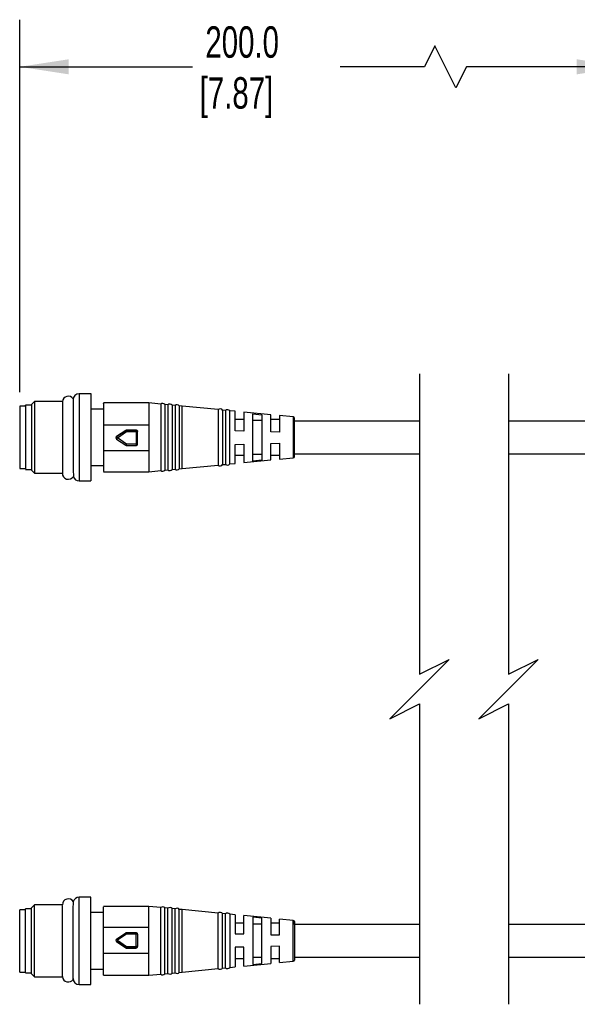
# Model space of a CAD drawing. Header units: millimetres. Extents: x 16 to 683, y 16 to 524.
# Tile 10 of 17: x 160 to 254, y 109 to 275. Entities that reach past the tile are written whole.
import ezdxf

# ---------------------------------------------------------------- set-up
doc = ezdxf.new("R2010")
doc.units = ezdxf.units.MM
doc.header["$LTSCALE"] = 2.5
doc.layers.add('DIMENSIONS', color=140, linetype='Continuous', lineweight=25)
doc.styles.add('SLDTEXTSTYLE0', font='TXT', dxfattribs={"width": 0.7})
doc.dimstyles.new('SLDDIMSTYLE1', dxfattribs={"dimtxt": 5.39502, "dimasz": 8.255, "dimexe": 0, "dimexo": 0.0625, "dimgap": 1.348755, "dimtad": 0, "dimtih": 1, "dimtoh": 1, "dimrnd": 1e-09, "dimzin": 12, "dimdsep": 46, "dimtxsty": 'SLDTEXTSTYLE0', "dimsah": 1, "dimcen": 0.09, "dimadec": 0, "dimazin": 3, "dimtfac": 1, "dimtofl": 0, "dimtmove": 0, "dimatfit": 3, "dimfxl": 0, "dimfrac": 2, "dimtolj": 1, "dimtzin": 12, "dimarcsym": 0})

# ---------------------------------------------------------------- blocks, each defined once
blk = doc.blocks.new('_D_2')
at = {"layer": 'DIMENSIONS'}
for p, q in [((159.72, 212.51), (159.72, 275.23)), ((261.76, 215.67), (261.76, 275.23)), ((229.64, 270.82), (227.87, 267.29)), ((233.16, 263.76), (229.64, 270.82)), ((159.72, 267.29), (188.81, 267.29)), ((227.87, 267.29), (213.67, 267.29)), ((234.93, 267.29), (233.16, 263.76)), ((261.76, 267.29), (234.93, 267.29))]:
    blk.add_line(p, q, dxfattribs=at)
for points in [[(159.72, 267.29), (167.98, 266.02), (167.98, 268.56)], [(261.76, 267.29), (253.5, 268.56), (253.5, 266.02)]]:
    blk.add_solid(points, dxfattribs=at)
at = {"layer": 'DIMENSIONS', "char_height": 5.292, "attachment_point": 1, "style": 'SLDTEXTSTYLE0'}
for s, insert in [('200.0', (190.98, 274.11)), ('[7.87]', (190.02, 265.54))]:
    blk.add_mtext(s, dxfattribs=dict(at, insert=insert))

msp = doc.modelspace()

# ---------------------------------------------------------------- linework, layer by layer
for p, q in [((162.232, 210.932), (161.724, 210.424)), ((166.916, 210.932), (162.232, 210.932)), ((162.232, 210.932), (162.232, 198.83)), ((171.724, 212.231), (169.724, 212.231)), ((169.724, 212.231), (169.724, 204.77)), ((181.487, 210.681), (173.824, 210.681)), ((183.46, 210.489), (181.487, 210.681)), ((181.487, 210.681), (181.487, 206.963)), ((160.724, 210.131), (159.724, 210.131)), ((159.724, 210.131), (159.724, 204.881)), ((161.724, 210.281), (160.724, 210.281)), ((161.724, 210.424), (161.724, 199.338)), ((173.824, 209.631), (171.724, 209.631)), ((183.46, 210.489), (183.46, 204.797)), ((184.67, 210.371), (184.16, 210.421)), ((184.16, 210.421), (184.16, 204.798)), ((184.67, 210.371), (184.67, 204.798)), ((185.88, 210.253), (185.376, 210.302)), ((185.376, 210.302), (185.376, 204.799)), ((185.88, 210.253), (185.88, 204.8)), ((187.09, 210.135), (186.592, 210.184)), ((186.592, 210.184), (186.592, 204.801)), ((193.156, 209.547), (187.09, 210.136)), ((187.09, 199.626), (187.09, 210.136)), ((193.156, 209.559), (193.156, 204.811)), ((194.37, 209.429), (193.883, 209.476)), ((193.883, 209.476), (193.883, 200.286)), ((194.37, 209.429), (194.37, 200.333)), ((195.084, 200.402), (195.084, 209.36)), ((195.983, 209.27), (195.084, 209.357)), ((195.983, 205.953), (195.983, 209.27)), ((201.983, 208.685), (197.474, 209.124)), ((197.474, 209.124), (197.474, 205.917)), ((197.474, 207.881), (195.983, 207.881)), ((198.974, 200.893), (198.974, 208.839)), ((198.974, 208.839), (200.474, 208.688)), ((200.474, 207.694), (198.974, 207.694)), ((200.474, 208.688), (200.474, 201.044)), ((201.983, 205.81), (201.983, 208.685)), ((203.474, 207.881), (201.983, 207.881)), ((205.793, 208.314), (203.474, 208.54)), ((203.474, 208.54), (203.474, 205.775)), ((205.793, 208.314), (205.793, 201.448)), ((205.974, 204.832), (205.974, 208.115)), ((227.022, 207.631), (205.974, 207.631)), ((261.756, 207.631), (242.022, 207.631)), ((173.824, 206.963), (181.487, 206.963)), ((173.824, 206.963), (173.824, 202.637)), ((176.045, 205.007), (177.592, 206.056)), ((177.592, 206.052), (176.045, 205.003)), ((176.185, 204.793), (177.732, 205.841)), ((177.592, 206.056), (177.592, 206.052)), ((177.732, 206.095), (177.732, 206.099)), ((177.732, 206.099), (179.321, 206.099)), ((177.732, 206.095), (177.732, 205.841)), ((179.321, 206.095), (177.732, 206.095)), ((177.732, 205.841), (179.321, 205.841)), ((179.321, 206.099), (179.321, 206.095)), ((179.321, 206.095), (179.321, 205.841)), ((179.321, 205.841), (179.321, 203.744)), ((179.571, 205.845), (179.571, 205.849)), ((179.571, 203.747), (179.571, 205.845)), ((181.487, 206.963), (181.487, 202.637)), ((197.474, 205.917), (195.983, 205.953)), ((203.474, 205.775), (201.983, 205.81)), ((159.724, 204.881), (159.724, 199.631)), ((169.724, 204.77), (169.724, 197.531)), ((171.724, 204.77), (171.724, 197.551)), ((175.935, 204.8), (175.935, 204.796)), ((176.045, 205.003), (176.045, 205.007)), ((176.045, 204.589), (177.592, 203.54)), ((177.732, 203.744), (176.185, 204.793)), ((183.46, 204.797), (183.46, 199.273)), ((184.16, 204.798), (184.16, 199.341)), ((184.67, 204.798), (184.67, 199.391)), ((185.376, 204.799), (185.376, 199.46)), ((185.88, 204.8), (185.88, 199.509)), ((186.592, 204.801), (186.592, 199.578)), ((193.156, 204.811), (193.156, 200.203)), ((205.974, 201.647), (205.974, 204.832)), ((181.487, 202.637), (173.824, 202.637)), ((173.824, 202.637), (173.824, 199.137)), ((179.321, 203.744), (177.732, 203.744)), ((177.732, 203.497), (177.732, 203.744)), ((177.732, 203.497), (179.321, 203.497)), ((179.321, 203.744), (179.321, 203.497)), ((181.487, 202.637), (181.487, 199.081)), ((195.983, 203.682), (197.474, 203.721)), ((195.983, 200.492), (195.983, 203.682)), ((197.474, 203.721), (197.474, 200.638)), ((201.983, 203.841), (203.474, 203.881)), ((201.983, 201.077), (201.983, 203.841)), ((203.474, 203.881), (203.474, 201.222)), ((195.983, 201.881), (197.474, 201.881)), ((197.474, 200.638), (201.983, 201.077)), ((198.974, 202.038), (200.474, 202.038)), ((200.474, 201.044), (198.974, 200.893)), ((201.983, 201.881), (203.474, 201.881)), ((203.474, 201.222), (205.793, 201.448)), ((205.974, 202.131), (227.022, 202.131)), ((242.022, 202.131), (261.756, 202.131)), ((159.724, 199.631), (160.724, 199.631)), ((160.724, 199.481), (161.724, 199.481)), ((161.724, 199.338), (162.232, 198.83)), ((166.905, 200.303), (166.905, 198.811)), ((171.724, 200.131), (173.824, 200.131)), ((173.824, 199.081), (181.487, 199.081)), ((181.487, 199.081), (183.46, 199.273)), ((184.16, 199.341), (184.67, 199.391)), ((185.376, 199.46), (185.88, 199.509)), ((186.592, 199.578), (187.09, 199.627)), ((187.09, 199.626), (193.156, 200.215)), ((193.883, 200.286), (194.37, 200.333)), ((195.084, 200.405), (195.983, 200.492)), ((162.232, 198.83), (166.916, 198.83)), ((169.724, 197.531), (171.724, 197.531)), ((162.232, 126.132), (161.724, 125.624)), ((166.916, 126.132), (162.232, 126.132)), ((162.232, 114.03), (162.232, 126.132)), ((171.724, 127.431), (169.724, 127.431)), ((169.724, 112.731), (169.724, 127.431)), ((171.724, 112.731), (171.724, 127.431)), ((160.724, 125.331), (159.724, 125.331)), ((159.724, 114.831), (159.724, 125.331)), ((161.724, 125.481), (160.724, 125.481)), ((160.724, 114.681), (160.724, 125.481)), ((161.724, 114.538), (161.724, 125.624)), ((173.824, 124.831), (171.724, 124.831)), ((181.487, 125.881), (173.824, 125.881)), ((173.824, 122.325), (173.824, 125.825)), ((183.46, 125.689), (181.487, 125.881)), ((181.487, 122.325), (181.487, 125.881)), ((183.46, 120.165), (183.46, 125.689)), ((184.67, 125.571), (184.16, 125.621)), ((184.16, 114.542), (184.16, 125.621)), ((184.67, 120.164), (184.67, 125.571)), ((185.88, 125.453), (185.376, 125.502)), ((185.376, 114.66), (185.376, 125.502)), ((185.88, 120.162), (185.88, 125.453)), ((187.09, 125.335), (186.592, 125.384)), ((186.592, 114.779), (186.592, 125.384)), ((193.156, 124.747), (187.09, 125.336)), ((187.09, 114.827), (187.09, 125.335)), ((193.156, 120.151), (193.156, 124.759)), ((194.37, 124.629), (193.883, 124.676)), ((193.883, 115.486), (193.883, 124.676)), ((194.37, 120.149), (194.37, 124.629)), ((195.084, 124.56), (195.084, 115.602)), ((195.983, 124.47), (195.084, 124.557)), ((195.983, 124.47), (195.983, 121.28)), ((197.474, 123.081), (195.983, 123.081)), ((201.983, 123.885), (197.474, 124.324)), ((197.474, 121.241), (197.474, 124.324)), ((198.974, 124.069), (198.974, 116.123)), ((200.474, 123.918), (198.974, 124.069)), ((198.974, 122.924), (200.474, 122.924)), ((200.474, 116.274), (200.474, 123.918)), ((201.983, 123.885), (201.983, 121.121)), ((203.474, 123.081), (201.983, 123.081)), ((205.793, 123.514), (203.474, 123.74)), ((203.474, 121.081), (203.474, 123.74)), ((205.793, 116.648), (205.793, 123.514)), ((227.022, 122.831), (205.974, 122.831)), ((261.756, 122.831), (242.022, 122.831)), ((181.487, 122.325), (173.824, 122.325)), ((173.824, 117.999), (173.824, 122.325)), ((176.045, 120.373), (177.592, 121.422)), ((177.732, 121.218), (176.185, 120.169)), ((177.732, 121.465), (177.732, 121.218)), ((177.732, 121.465), (179.321, 121.465)), ((179.321, 121.218), (177.732, 121.218)), ((179.321, 121.465), (179.321, 121.218)), ((179.321, 119.121), (179.321, 121.218)), ((179.571, 121.215), (179.571, 119.117)), ((181.487, 117.999), (181.487, 122.325)), ((195.983, 121.28), (197.474, 121.241)), ((201.983, 121.121), (203.474, 121.081)), ((175.935, 120.166), (175.935, 120.162)), ((177.592, 118.91), (176.045, 119.959)), ((176.045, 119.959), (176.045, 119.955)), ((176.045, 119.955), (177.592, 118.906)), ((176.185, 120.169), (177.732, 119.121)), ((183.46, 114.473), (183.46, 120.165)), ((184.67, 114.591), (184.67, 120.164)), ((185.88, 114.709), (185.88, 120.162)), ((193.156, 115.403), (193.156, 120.151)), ((194.37, 115.533), (194.37, 120.149)), ((173.824, 117.999), (181.487, 117.999)), ((177.592, 118.906), (177.592, 118.91)), ((177.732, 118.867), (177.732, 119.121)), ((177.732, 119.121), (179.321, 119.121)), ((179.321, 118.867), (177.732, 118.867)), ((177.732, 118.867), (177.732, 118.863)), ((177.732, 118.863), (179.321, 118.863)), ((179.321, 118.867), (179.321, 119.121)), ((179.321, 118.863), (179.321, 118.867)), ((179.571, 119.117), (179.571, 119.113)), ((181.487, 114.281), (181.487, 117.999)), ((197.474, 119.044), (195.983, 119.009)), ((195.983, 119.009), (195.983, 115.692)), ((197.474, 115.838), (197.474, 119.044)), ((203.474, 119.187), (201.983, 119.152)), ((201.983, 119.152), (201.983, 116.277)), ((203.474, 116.422), (203.474, 119.187)), ((195.983, 117.081), (197.474, 117.081)), ((197.474, 115.838), (201.983, 116.277)), ((200.474, 117.268), (198.974, 117.268)), ((198.974, 116.123), (200.474, 116.274)), ((201.983, 117.081), (203.474, 117.081)), ((203.474, 116.422), (205.793, 116.648)), ((205.974, 117.331), (227.022, 117.331)), ((242.022, 117.331), (261.756, 117.331)), ((159.724, 114.831), (160.724, 114.831)), ((160.724, 114.681), (161.724, 114.681)), ((161.724, 114.538), (162.232, 114.03)), ((171.724, 115.331), (173.824, 115.331)), ((181.487, 114.281), (183.46, 114.473)), ((184.16, 114.541), (184.67, 114.591)), ((185.376, 114.66), (185.88, 114.709)), ((186.592, 114.778), (187.09, 114.827)), ((187.09, 114.826), (193.156, 115.415)), ((193.883, 115.486), (194.37, 115.533)), ((195.084, 115.605), (195.983, 115.692)), ((162.232, 114.03), (166.916, 114.03)), ((173.824, 114.281), (181.487, 114.281)), ((169.724, 112.731), (171.724, 112.731))]:
    msp.add_line(p, q)
for centre, radius, start, end in [((167.905, 210.811), 1, 34.43523, 173.07928), ((169.724, 211.231), 1, 90.00116, 179.9997), ((183.774, 210.09), 0.508, 40.59427, 128.28382), ((184.988, 209.975), 0.508, 40.14873, 128.72936), ((186.201, 209.859), 0.508, 39.70436, 129.17306), ((193.479, 209.167), 0.508, 37.48643, 129.56935), ((194.693, 209.036), 0.508, 39.56721, 129.34587), ((205.774, 208.115), 0.2, 359.99336, 84.44441), ((177.732, 205.845), 0.25, 89.99566, 124.14735), ((184.096, 210.231), 7.73, 212.72263, 214.59856), ((179.321, 205.845), 0.25, 359.99918, 90.00338), ((179.384, 209.996), 4.155, 269.13845, 272.58617), ((176.185, 204.796), 0.25, 124.13752, 179.99459), ((176.185, 204.796), 0.25, 179.99633, 235.86559), ((182.505, 209.154), 7.679, 212.72187, 214.61055), ((170.249, 208.743), 7.13, 324.37412, 326.35806), ((171.84, 207.663), 7.077, 324.37241, 326.37115), ((177.732, 203.747), 0.25, 235.85601, 270.00099), ((179.384, 207.902), 4.159, 269.13907, 272.58384), ((179.321, 203.747), 0.25, 269.99613, 0.00131), ((205.774, 201.647), 0.2, 275.55373, 0.00743), ((183.774, 199.672), 0.508, 231.71702, 319.40549), ((184.988, 199.787), 0.508, 231.27045, 319.85206), ((186.201, 199.903), 0.508, 230.82694, 320.29564), ((193.479, 200.595), 0.508, 230.43163, 322.51259), ((194.693, 200.726), 0.508, 230.65432, 320.43201), ((167.905, 198.811), 1, 180.00005, 328.16785), ((169.724, 198.531), 1, 192.6919, 269.99996), ((167.905, 126.151), 1, 30.7886, 179.99997), ((169.724, 126.431), 1, 90.00013, 166.93043), ((183.774, 125.29), 0.508, 40.59451, 128.28298), ((184.988, 125.175), 0.508, 40.14794, 128.72955), ((186.201, 125.059), 0.508, 39.70436, 129.17306), ((193.479, 124.367), 0.508, 37.48741, 129.56837), ((194.693, 124.236), 0.508, 39.56799, 129.34568), ((205.774, 123.315), 0.2, 359.99257, 84.44627), ((177.732, 121.215), 0.25, 89.99566, 124.14735), ((179.321, 121.215), 0.25, 359.99869, 90.00387), ((179.384, 117.06), 4.159, 87.41616, 90.86093), ((176.185, 120.166), 0.25, 124.13079, 235.86921), ((176.185, 120.162), 0.25, 180.00626, 235.86248), ((170.249, 116.219), 7.13, 33.64194, 35.62588), ((184.096, 114.731), 7.73, 145.40144, 147.27737), ((177.732, 119.117), 0.25, 235.85265, 270.00434), ((177.732, 119.113), 0.25, 235.85265, 270.00434), ((179.384, 114.966), 4.155, 87.41383, 90.86155), ((179.321, 119.117), 0.25, 269.99662, 0.00082), ((179.321, 119.113), 0.25, 269.99578, 0.00166), ((205.774, 116.847), 0.2, 275.55559, 0.00664), ((183.774, 114.872), 0.508, 231.71618, 319.40573), ((184.988, 114.987), 0.508, 231.27064, 319.85127), ((186.201, 115.103), 0.508, 230.82694, 320.29564), ((193.479, 115.795), 0.508, 230.43065, 322.51357), ((194.693, 115.926), 0.508, 230.65413, 320.43279), ((167.906, 114.151), 1, 186.92095, 325.94208), ((169.724, 113.731), 1, 180.0003, 269.99884)]:
    msp.add_arc(centre, radius, start, end)
for points, knots in [([(171.724, 212.211), (171.724, 212.217), (171.724, 212.431), (171.724, 210.785), (171.724, 210.016), (171.724, 207.358), (171.724, 205.677), (171.724, 204.77)], [0, 0, 0, 0, 0.0026184, 0.0830712, 0.3008674, 0.6228503, 1, 1, 1, 1]), ([(166.913, 210.888), (166.913, 210.902), (166.913, 211.103), (166.911, 209.73), (166.911, 209.081), (166.909, 207.279), (166.908, 205.974), (166.907, 205.208), (166.907, 204.893), (166.907, 204.837), (166.907, 204.816), (166.907, 204.811), (166.907, 204.811), (166.907, 204.808), (166.907, 204.79), (166.907, 204.734), (166.907, 204.68), (166.907, 204.641)], [0, 0, 0, 0, 0.0061814, 0.0886796, 0.3023765, 0.6026213, 0.8215482, 0.9465966, 0.962842, 0.9710113, 0.973058, 0.9730904, 0.973141, 0.9733731, 0.9743549, 0.9814369, 1, 1, 1, 1]), ([(168.734, 211.37), (168.734, 211.196), (168.735, 210.813), (168.735, 210.145), (168.737, 209.04), (168.739, 207.71), (168.741, 206.159), (168.743, 204.747), (168.746, 203.353), (168.748, 201.779), (168.751, 200.243), (168.754, 198.989), (168.755, 198.421), (168.755, 198.286)], [0, 0, 0, 0, 0.0398191, 0.087829, 0.1531943, 0.293258, 0.3926679, 0.5088964, 0.6168624, 0.712467, 0.8698017, 0.9690452, 1, 1, 1, 1]), ([(173.824, 210.595), (173.824, 210.596), (173.824, 210.821), (173.824, 209.341), (173.824, 208.695), (173.824, 207.596), (173.824, 206.963)], [0, 0, 0, 0, 0.00097363, 0.18407221, 0.5306903, 1, 1, 1, 1]), ([(160.724, 210.266), (160.724, 210.271), (160.724, 210.428), (160.724, 209.219), (160.724, 208.655), (160.724, 206.696), (160.724, 204.825), (160.724, 202.844), (160.724, 201.203), (160.724, 200.121), (160.724, 199.618), (160.724, 199.496)], [0, 0, 0, 0, 0.0013323, 0.042271, 0.1530978, 0.3169397, 0.5088539, 0.6996231, 0.8602044, 0.9661505, 1, 1, 1, 1]), ([(177.592, 206.056), (177.614, 206.068), (177.657, 206.093), (177.707, 206.097), (177.732, 206.099)], [0, 0, 0, 0, 0.4999965, 1, 1, 1, 1]), ([(179.321, 206.099), (179.354, 206.095), (179.42, 206.088), (179.502, 206.03), (179.56, 205.947), (179.568, 205.882), (179.571, 205.849)], [0, 0, 0, 0, 0.2500067, 0.4999859, 0.7500101, 1, 1, 1, 1]), ([(166.907, 204.641), (166.906, 203.995), (166.906, 202.923), (166.906, 201.482), (166.906, 200.688), (166.906, 200.319)], [0, 0, 0, 0, 0.44874017, 0.74390377, 1, 1, 1, 1]), ([(175.935, 204.8), (175.937, 204.82), (175.94, 204.861), (175.962, 204.918), (175.997, 204.969), (176.029, 204.994), (176.045, 205.007)], [0, 0, 0, 0, 0.2499873, 0.4999738, 0.7500229, 1, 1, 1, 1]), ([(166.907, 120.321), (166.907, 120.876), (166.906, 121.799), (166.906, 123.108), (166.906, 124.212), (166.906, 125.181), (166.906, 125.785), (166.906, 126.04), (166.906, 126.063)], [0, 0, 0, 0, 0.29007494, 0.48211302, 0.68418882, 0.86669202, 0.98837531, 1, 1, 1, 1]), ([(168.734, 113.592), (168.734, 113.69), (168.734, 114.057), (168.736, 114.851), (168.737, 116.105), (168.739, 117.738), (168.742, 119.721), (168.746, 121.751), (168.749, 123.508), (168.752, 124.943), (168.753, 125.922), (168.755, 126.528), (168.755, 126.677)], [0, 0, 0, 0, 0.0225182, 0.0840378, 0.1820079, 0.3101206, 0.4583801, 0.6366632, 0.7755596, 0.8610209, 0.9658102, 1, 1, 1, 1]), ([(205.974, 122.831), (205.974, 122.904), (205.974, 123.041), (205.974, 123.444), (205.974, 123.016), (205.974, 122.767), (205.974, 122.329), (205.974, 121.835), (205.974, 121.068), (205.974, 120.082), (205.974, 119.092), (205.974, 118.33), (205.974, 117.825), (205.974, 117.415), (205.974, 117.099), (205.974, 116.922), (205.974, 116.847)], [0, 0, 0, 0, 0.0369978, 0.0696585, 0.1023192, 0.1459254, 0.205904, 0.2793575, 0.3636027, 0.5348293, 0.7060564, 0.7902362, 0.8637546, 0.9236913, 0.9673398, 1, 1, 1, 1]), ([(177.592, 121.422), (177.596, 121.417), (177.61, 121.398), (177.638, 121.356), (177.682, 121.293), (177.714, 121.245), (177.732, 121.218)], [0, 0, 0, 0, 0.0722977, 0.2876921, 0.6135005, 1, 1, 1, 1]), ([(166.913, 114.086), (166.913, 114.068), (166.913, 113.866), (166.912, 115.085), (166.911, 115.533), (166.909, 116.742), (166.909, 117.822), (166.908, 119.053), (166.907, 119.893), (166.907, 120.321)], [0, 0, 0, 0, 0.0074295, 0.0879597, 0.2670067, 0.4217993, 0.6011111, 0.7968052, 1, 1, 1, 1]), ([(176.045, 119.959), (176.049, 119.965), (176.062, 119.986), (176.091, 120.029), (176.134, 120.094), (176.167, 120.143), (176.185, 120.169)], [0, 0, 0, 0, 0.0799256, 0.298054, 0.6210991, 1, 1, 1, 1]), ([(173.824, 114.367), (173.824, 114.366), (173.824, 114.141), (173.824, 115.621), (173.824, 116.267), (173.824, 117.366), (173.824, 117.999)], [0, 0, 0, 0, 0.00097363, 0.18407221, 0.5306903, 1, 1, 1, 1])]:
    msp.add_open_spline(points, degree=3, knots=knots)
at = {"layer": 'DIMENSIONS', "color": 140}
for p, q in [((227.022, 215.568), (227.022, 164.981)), ((242.022, 215.568), (242.022, 164.981)), ((227.022, 164.981), (232.022, 167.481)), ((232.022, 167.481), (227.022, 162.481)), ((242.022, 164.981), (247.022, 167.481)), ((247.022, 167.481), (242.022, 162.481)), ((227.022, 162.481), (222.022, 157.481)), ((242.022, 162.481), (237.022, 157.481)), ((222.022, 157.481), (227.022, 159.981)), ((227.022, 159.981), (227.022, 109.393)), ((237.022, 157.481), (242.022, 159.981)), ((242.022, 159.981), (242.022, 109.393))]:
    msp.add_line(p, q, dxfattribs=at)

# ---------------------------------------------------------------- dimensions: what is measured, and where the dimension line sits
at = {"layer": 'DIMENSIONS'}
dim = msp.add_linear_dim(base=(159.724, 267.288), p1=(261.756, 212.496), p2=(159.724, 209.331), angle=0, text='200.0\\P[7.87]', dimstyle='SLDDIMSTYLE1', dxfattribs=at)
dim.commit()
dim.dimension.update_dxf_attribs({"geometry": '_D_2', "text_midpoint": (201.241, 267.288), "dimtype": 160})

doc.saveas('drawing.dxf')
